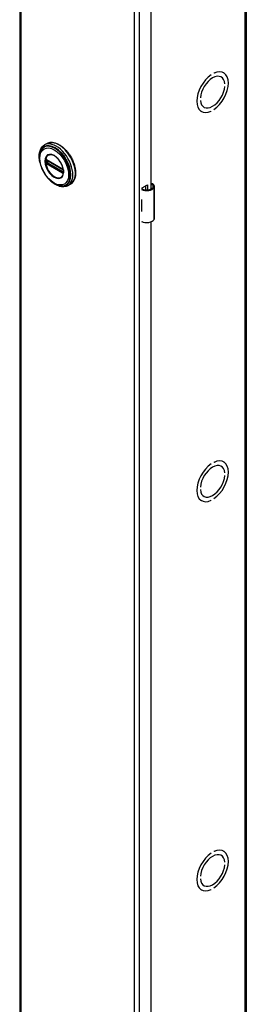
# Model space of a CAD drawing. Header units: inches. Extents: x 0 to 464, y -11 to 301.
# Tile 10 of 13: x 399.93 to 405.63, y 173.44 to 198.26. Entities that reach past the tile are written whole.
import ezdxf

# ---------------------------------------------------------------- set-up
doc = ezdxf.new("R2010")
doc.units = ezdxf.units.IN
doc.header["$LTSCALE"] = 27.808625
doc.header["$MEASUREMENT"] = 0
doc.layers.add('Visible Edges(ANSI)', color=7, linetype='Continuous', lineweight=25)
doc.layers.add('Visible Tangent Edges(ANSI)', color=7, linetype='Continuous', lineweight=25)

msp = doc.modelspace()

# ---------------------------------------------------------------- linework, layer by layer
at = {"layer": 'Visible Edges(ANSI)'}
for p, q in [((399.932, 221.488), (399.932, 123.382)), ((405.634, 221.466), (405.634, 123.36)), ((403.234, 215.949), (403.234, 193.985)), ((404.751, 196.868), (404.751, 196.868)), ((404.751, 196.868), (404.751, 196.868)), ((404.821, 196.909), (404.821, 196.909)), ((405, 196.812), (405.004, 196.809)), ((405.061, 196.921), (405.067, 196.918)), ((405.094, 196.64), (405.094, 196.64)), ((405.094, 196.64), (405.094, 196.64)), ((405.094, 196.575), (405.094, 196.575)), ((404.478, 196.286), (404.478, 196.286)), ((404.478, 196.286), (404.478, 196.286)), ((404.478, 196.22), (404.478, 196.22)), ((404.5, 195.946), (404.505, 195.943)), ((404.563, 196.054), (404.568, 196.051)), ((404.75, 195.952), (404.751, 195.952)), ((404.751, 195.952), (404.751, 195.952)), ((404.821, 195.993), (404.821, 195.993)), ((400.62, 195.134), (400.556, 195.097)), ((400.606, 194.72), (400.601, 194.722)), ((400.606, 194.72), (401.014, 194.485)), ((401.021, 194.477), (400.613, 194.712)), ((401.019, 194.482), (401.014, 194.485)), ((401.029, 194.469), (401.031, 194.466)), ((401.03, 194.424), (401.03, 194.461)), ((401.031, 194.466), (401.031, 194.465)), ((401.033, 194.451), (401.033, 194.414)), ((401.033, 194.414), (401.033, 194.408)), ((401.209, 194.11), (401.145, 194.073)), ((403.015, 194.018), (403.149, 194.095)), ((403.149, 194.095), (403.149, 193.965)), ((403.015, 193.986), (403.015, 194.018)), ((403.11, 193.965), (403.11, 194.072)), ((403.323, 193.249), (403.323, 194.053)), ((402.999, 193.725), (402.999, 193.694)), ((402.999, 193.451), (402.999, 193.42)), ((403.015, 193.149), (403.015, 193.163)), ((403.029, 193.158), (403.015, 193.149)), ((403.234, 193.16), (403.234, 171.196)), ((404.751, 187.057), (404.751, 187.057)), ((404.751, 187.057), (404.751, 187.057)), ((404.821, 187.098), (404.821, 187.098)), ((405, 187.001), (405.004, 186.999)), ((405.061, 187.11), (405.067, 187.107)), ((405.094, 186.83), (405.094, 186.83)), ((405.094, 186.83), (405.094, 186.83)), ((405.094, 186.764), (405.094, 186.764)), ((404.478, 186.475), (404.478, 186.475)), ((404.478, 186.475), (404.478, 186.475)), ((404.478, 186.41), (404.478, 186.41)), ((404.563, 186.243), (404.568, 186.241)), ((404.75, 186.141), (404.751, 186.141)), ((404.751, 186.141), (404.751, 186.141)), ((404.821, 186.182), (404.821, 186.182)), ((404.5, 186.135), (404.505, 186.132)), ((404.751, 177.247), (404.751, 177.247)), ((404.751, 177.247), (404.751, 177.247)), ((404.821, 177.287), (404.821, 177.288)), ((405.061, 177.3), (405.067, 177.297)), ((405, 177.191), (405.004, 177.188)), ((405.094, 177.019), (405.094, 177.019)), ((405.094, 177.019), (405.094, 177.019)), ((405.094, 176.954), (405.094, 176.954)), ((404.478, 176.665), (404.478, 176.664)), ((404.478, 176.664), (404.478, 176.664)), ((404.478, 176.599), (404.478, 176.599)), ((404.5, 176.325), (404.505, 176.322)), ((404.563, 176.433), (404.568, 176.43)), ((404.75, 176.331), (404.751, 176.331)), ((404.751, 176.331), (404.751, 176.331)), ((404.821, 176.371), (404.821, 176.372))]:
    msp.add_line(p, q, dxfattribs=at)
at = {"layer": 'Visible Edges(ANSI)', "flags": 128}
for points in [[(400.438, 194.666), (400.431, 194.701), (400.426, 194.735), (400.423, 194.769), (400.422, 194.802), (400.422, 194.834), (400.425, 194.865), (400.429, 194.896), (400.435, 194.925), (400.443, 194.952), (400.454, 194.979), (400.466, 195.003), (400.48, 195.026), (400.496, 195.047), (400.514, 195.066), (400.534, 195.083), (400.556, 195.097)], [(400.62, 195.134), (400.636, 195.142), (400.652, 195.149), (400.67, 195.154), (400.687, 195.158), (400.706, 195.161), (400.724, 195.163), (400.743, 195.163), (400.763, 195.162), (400.783, 195.159), (400.803, 195.155), (400.823, 195.15), (400.843, 195.143), (400.864, 195.136), (400.884, 195.127), (400.905, 195.116), (400.925, 195.105), (400.946, 195.093), (400.966, 195.079), (400.987, 195.065), (401.007, 195.049), (401.026, 195.032), (401.046, 195.015), (401.065, 194.996), (401.084, 194.977), (401.103, 194.957), (401.121, 194.936), (401.138, 194.914), (401.155, 194.892), (401.172, 194.869), (401.188, 194.845), (401.203, 194.821), (401.218, 194.796), (401.232, 194.771), (401.245, 194.746), (401.257, 194.721), (401.269, 194.695), (401.28, 194.669), (401.29, 194.643), (401.299, 194.616), (401.307, 194.59), (401.314, 194.564), (401.32, 194.538), (401.326, 194.512), (401.33, 194.487), (401.334, 194.462), (401.336, 194.437), (401.338, 194.412), (401.338, 194.388), (401.338, 194.365), (401.336, 194.342), (401.333, 194.32), (401.33, 194.298), (401.325, 194.277), (401.32, 194.257), (401.313, 194.238), (401.305, 194.22), (401.297, 194.202), (401.287, 194.186), (401.276, 194.17), (401.265, 194.156), (401.252, 194.143), (401.239, 194.131), (401.225, 194.12), (401.209, 194.11)], [(400.465, 194.957), (400.459, 194.944), (400.453, 194.93), (400.448, 194.916), (400.443, 194.901), (400.435, 194.871), (400.43, 194.839), (400.427, 194.806), (400.427, 194.772), (400.428, 194.736), (400.432, 194.7), (400.439, 194.663), (400.447, 194.626), (400.457, 194.589), (400.47, 194.551), (400.484, 194.514), (400.5, 194.477), (400.518, 194.44), (400.538, 194.405), (400.559, 194.37), (400.581, 194.336), (400.605, 194.303), (400.63, 194.272), (400.657, 194.243), (400.684, 194.215), (400.712, 194.189), (400.74, 194.165), (400.77, 194.144), (400.799, 194.125), (400.829, 194.108), (400.859, 194.094), (400.89, 194.082), (400.92, 194.073), (400.935, 194.07), (400.95, 194.068), (400.964, 194.066), (400.979, 194.065)], [(401.003, 194.31), (401.011, 194.324), (401.019, 194.339), (401.025, 194.356), (401.029, 194.374), (401.032, 194.393), (401.034, 194.414), (401.034, 194.436), (401.032, 194.459), (401.029, 194.482), (401.024, 194.506), (401.018, 194.53), (401.01, 194.555), (401.001, 194.579), (400.991, 194.604), (400.979, 194.628), (400.966, 194.652), (400.952, 194.675), (400.937, 194.697), (400.921, 194.718), (400.905, 194.738), (400.887, 194.757), (400.869, 194.775), (400.851, 194.791), (400.832, 194.805), (400.814, 194.818), (400.795, 194.829), (400.776, 194.838), (400.758, 194.845), (400.74, 194.851), (400.722, 194.854), (400.705, 194.855), (400.689, 194.855)], [(400.601, 194.722), (400.599, 194.723), (400.597, 194.724)], [(400.613, 194.712), (400.612, 194.712), (400.611, 194.712)], [(401.019, 194.482), (401.022, 194.479), (401.025, 194.476)], [(401.03, 194.461), (401.029, 194.465), (401.027, 194.47), (401.024, 194.474), (401.021, 194.477)], [(401.025, 194.476), (401.028, 194.473), (401.029, 194.469)], [(401.029, 194.423), (401.029, 194.423), (401.03, 194.424)], [(401.033, 194.408), (401.032, 194.406), (401.032, 194.405)], [(401.145, 194.073), (401.122, 194.062), (401.098, 194.053), (401.072, 194.047), (401.046, 194.043), (401.019, 194.042), (400.992, 194.044), (400.964, 194.048), (400.936, 194.055), (400.908, 194.064), (400.879, 194.076), (400.851, 194.089), (400.823, 194.105), (400.795, 194.123), (400.768, 194.142), (400.741, 194.164), (400.714, 194.187)], [(403.281, 194.115), (403.279, 194.116), (403.278, 194.117), (403.276, 194.118), (403.274, 194.119), (403.272, 194.12), (403.27, 194.12), (403.268, 194.121), (403.265, 194.121), (403.263, 194.122), (403.261, 194.122), (403.259, 194.122), (403.257, 194.122), (403.255, 194.122), (403.253, 194.122), (403.251, 194.122), (403.249, 194.122), (403.247, 194.121), (403.245, 194.121), (403.243, 194.12), (403.241, 194.119), (403.239, 194.118), (403.237, 194.118), (403.236, 194.117), (403.234, 194.116)], [(403.234, 194.104), (403.235, 194.105), (403.237, 194.105), (403.238, 194.105), (403.24, 194.105), (403.242, 194.106), (403.243, 194.106), (403.245, 194.106), (403.246, 194.106), (403.248, 194.106), (403.249, 194.105), (403.251, 194.105), (403.252, 194.105), (403.254, 194.104), (403.255, 194.104), (403.257, 194.104), (403.258, 194.103), (403.26, 194.102), (403.261, 194.102), (403.263, 194.101), (403.264, 194.1), (403.265, 194.099), (403.267, 194.098), (403.268, 194.097), (403.269, 194.096)]]:
    msp.add_lwpolyline(points, dxfattribs=at)
at = {"layer": 'Visible Edges(ANSI)'}
for centre, major_axis, ratio, start_param, end_param in [((404.786, 196.43), (-0.281, -0.487), 0.578093, 4.014063, 6.977643), ((404.786, 196.43), (-0.281, -0.487), 0.578093, 4.014079, 6.977628), ((404.786, 196.43), (0.218, 0.379), 0.578093, 5.587431, 8.545869), ((404.786, 196.43), (0.218, 0.379), 0.578093, 5.58741, 8.54589), ((404.786, 196.43), (0.281, 0.487), 0.578093, 4.014079, 6.977628), ((404.786, 196.43), (0.281, 0.487), 0.578093, 4.014063, 6.977643), ((404.786, 196.43), (-0.218, -0.379), 0.578093, 5.58741, 8.54589), ((404.786, 196.43), (-0.218, -0.379), 0.578093, 5.587431, 8.545869), ((403.166, 194.053), (0.128, 0), 0.575862, 5.96475, 6.909947), ((403.166, 194.053), (0.157, 0), 0.575862, 5.96475, 7.032103), ((403.128, 194.06), (0.197, 0), 0.575862, 3.983372, 5.96475), ((403.128, 194.06), (0.167, 0), 0.575862, 3.964134, 5.96475), ((403.128, 193.811), (0.197, 0), 0.575862, 3.983372, 3.995195), ((403.059, 193.734), (-0.0917, 0), 0.575862, 0.828235, 0.853602), ((403.059, 193.491), (0.0917, 0), 0.575862, 3.969828, 3.995195), ((403.128, 193.505), (-0.197, 0), 0.575862, 0.841779, 0.853602), ((403.128, 193.256), (0.197, 0), 0.575862, 3.983372, 5.96475), ((403.166, 193.249), (0.157, 0), 0.575862, 5.96475, 6.283185), ((404.786, 186.62), (0.281, 0.487), 0.578093, 4.014079, 6.977628), ((404.786, 186.62), (0.281, 0.487), 0.578093, 4.014063, 6.977643), ((404.786, 186.62), (-0.281, -0.487), 0.578093, 4.014063, 6.977643), ((404.786, 186.62), (-0.281, -0.487), 0.578093, 4.014079, 6.977628), ((404.786, 186.62), (0.218, 0.379), 0.578093, 5.587431, 8.545869), ((404.786, 186.62), (0.218, 0.379), 0.578093, 5.58741, 8.54589), ((404.786, 186.62), (-0.218, -0.379), 0.578093, 5.58741, 8.54589), ((404.786, 186.62), (-0.218, -0.379), 0.578093, 5.587431, 8.545869), ((404.786, 176.809), (-0.281, -0.487), 0.578093, 4.014063, 6.977643), ((404.786, 176.809), (-0.281, -0.487), 0.578093, 4.014079, 6.977628), ((404.786, 176.809), (0.218, 0.379), 0.578093, 5.587431, 8.545869), ((404.786, 176.809), (0.218, 0.379), 0.578093, 5.58741, 8.54589), ((404.786, 176.809), (0.281, 0.487), 0.578093, 4.014063, 6.977643), ((404.786, 176.809), (0.281, 0.487), 0.578093, 4.014079, 6.977628), ((404.786, 176.809), (-0.218, -0.379), 0.578093, 5.58741, 8.54589), ((404.786, 176.809), (-0.218, -0.379), 0.578093, 5.587431, 8.545869)]:
    msp.add_ellipse(centre, major_axis=major_axis, ratio=ratio, start_param=start_param, end_param=end_param, dxfattribs=at)
at = {"layer": 'Visible Tangent Edges(ANSI)'}
for p, q in [((399.957, 221.453), (399.957, 123.347)), ((405.609, 123.325), (405.609, 221.431)), ((402.819, 121.699), (402.819, 219.805)), ((402.941, 219.805), (402.941, 121.699)), ((400.581, 194.715), (400.581, 194.709)), ((400.581, 194.672), (400.581, 194.666)), ((400.583, 194.654), (400.584, 194.651)), ((400.589, 194.709), (400.589, 194.714)), ((400.589, 194.665), (400.589, 194.671)), ((400.598, 194.67), (400.598, 194.708)), ((400.598, 194.634), (400.604, 194.631)), ((400.607, 194.64), (400.602, 194.643)), ((401.012, 194.489), (400.604, 194.724)), ((400.604, 194.631), (401.012, 194.396)), ((401.015, 194.405), (400.607, 194.64)), ((400.61, 194.708), (400.615, 194.71)), ((400.61, 194.671), (400.61, 194.708)), ((400.647, 194.692), (400.61, 194.671)), ((400.611, 194.715), (401.019, 194.48)), ((401.019, 194.413), (400.611, 194.648)), ((400.617, 194.659), (400.661, 194.684)), ((401.025, 194.424), (400.617, 194.659)), ((401.02, 194.402), (401.015, 194.405)), ((401.03, 194.427), (401.025, 194.424)), ((401.032, 194.458), (401.032, 194.421)), ((401.032, 194.395), (401.032, 194.397)), ((403.269, 194.096), (403.281, 194.115)), ((403.315, 193.22), (403.315, 194.025)), ((402.999, 193.694), (402.999, 193.451))]:
    msp.add_line(p, q, dxfattribs=at)
at = {"layer": 'Visible Tangent Edges(ANSI)', "flags": 128}
for points in [[(400.565, 194.692), (400.573, 194.617), (400.596, 194.537), (400.634, 194.459), (400.683, 194.388), (400.74, 194.328), (400.801, 194.284), (400.862, 194.258), (400.919, 194.252), (400.967, 194.267), (401.005, 194.302), (401.029, 194.354), (401.037, 194.421), (401.028, 194.496), (401.005, 194.575), (400.967, 194.653), (400.918, 194.725), (400.861, 194.785), (400.8, 194.829), (400.739, 194.855), (400.682, 194.86), (400.633, 194.845), (400.596, 194.81), (400.573, 194.758), (400.565, 194.692)], [(400.576, 194.691), (400.576, 194.702), (400.577, 194.713), (400.578, 194.724), (400.579, 194.735), (400.581, 194.745), (400.583, 194.755), (400.586, 194.764), (400.589, 194.773), (400.593, 194.782), (400.597, 194.79), (400.601, 194.798), (400.606, 194.805), (400.611, 194.812), (400.617, 194.819), (400.623, 194.825), (400.629, 194.83), (400.635, 194.835), (400.642, 194.839), (400.649, 194.843), (400.657, 194.847), (400.664, 194.849), (400.672, 194.852), (400.681, 194.853), (400.689, 194.854)], [(401.003, 194.31), (400.989, 194.294), (400.973, 194.281), (400.955, 194.272), (400.935, 194.265), (400.914, 194.263), (400.891, 194.263), (400.868, 194.268), (400.843, 194.276), (400.819, 194.287), (400.794, 194.301), (400.769, 194.318), (400.745, 194.338), (400.721, 194.361), (400.698, 194.386), (400.677, 194.413), (400.657, 194.442), (400.639, 194.472), (400.623, 194.503), (400.609, 194.535), (400.597, 194.567), (400.588, 194.599), (400.581, 194.631), (400.577, 194.661), (400.576, 194.691)], [(400.583, 194.725), (400.583, 194.724), (400.583, 194.724), (400.583, 194.724), (400.582, 194.723), (400.582, 194.723), (400.582, 194.723), (400.582, 194.722), (400.582, 194.722), (400.582, 194.721), (400.582, 194.721), (400.582, 194.72), (400.582, 194.72), (400.582, 194.72), (400.582, 194.719), (400.582, 194.719), (400.581, 194.718), (400.581, 194.718), (400.581, 194.717), (400.581, 194.717), (400.581, 194.717), (400.581, 194.716), (400.581, 194.716), (400.581, 194.715), (400.581, 194.715)], [(400.581, 194.709), (400.581, 194.708), (400.581, 194.706), (400.581, 194.705), (400.581, 194.703), (400.581, 194.701), (400.581, 194.7), (400.581, 194.698), (400.581, 194.697), (400.581, 194.695), (400.581, 194.694), (400.581, 194.692), (400.581, 194.691), (400.581, 194.689), (400.581, 194.688), (400.581, 194.686), (400.581, 194.685), (400.581, 194.683), (400.581, 194.681), (400.581, 194.68), (400.581, 194.678), (400.581, 194.677), (400.581, 194.675), (400.581, 194.674), (400.581, 194.672)], [(400.581, 194.666), (400.581, 194.665), (400.581, 194.665), (400.581, 194.664), (400.581, 194.664), (400.581, 194.663), (400.581, 194.663), (400.581, 194.662), (400.581, 194.662), (400.582, 194.661), (400.582, 194.661), (400.582, 194.661), (400.582, 194.66), (400.582, 194.66), (400.582, 194.659), (400.582, 194.659), (400.582, 194.658), (400.582, 194.658), (400.582, 194.657), (400.582, 194.657), (400.582, 194.656), (400.583, 194.656), (400.583, 194.655), (400.583, 194.655), (400.583, 194.654)], [(400.584, 194.727), (400.584, 194.727), (400.584, 194.727), (400.584, 194.727), (400.584, 194.727), (400.584, 194.727), (400.584, 194.727), (400.584, 194.727), (400.584, 194.727), (400.583, 194.726), (400.583, 194.726), (400.583, 194.726), (400.583, 194.726), (400.583, 194.726), (400.583, 194.726), (400.583, 194.726), (400.583, 194.726), (400.583, 194.726), (400.583, 194.725), (400.583, 194.725), (400.583, 194.725), (400.583, 194.725), (400.583, 194.725), (400.583, 194.725), (400.583, 194.725)], [(400.589, 194.729), (400.589, 194.729), (400.589, 194.729), (400.588, 194.729), (400.588, 194.729), (400.588, 194.729), (400.588, 194.729), (400.587, 194.729), (400.587, 194.729), (400.587, 194.729), (400.587, 194.729), (400.586, 194.729), (400.586, 194.729), (400.586, 194.729), (400.586, 194.729), (400.586, 194.728), (400.585, 194.728), (400.585, 194.728), (400.585, 194.728), (400.585, 194.728), (400.585, 194.728), (400.584, 194.728), (400.584, 194.728), (400.584, 194.727), (400.584, 194.727)], [(400.584, 194.651), (400.584, 194.65), (400.584, 194.65), (400.584, 194.65), (400.585, 194.649), (400.585, 194.649), (400.585, 194.649), (400.585, 194.648), (400.585, 194.648), (400.586, 194.647), (400.586, 194.647), (400.586, 194.647), (400.586, 194.646), (400.586, 194.646), (400.587, 194.646), (400.587, 194.645), (400.587, 194.645), (400.587, 194.645), (400.588, 194.644), (400.588, 194.644), (400.588, 194.644), (400.588, 194.644), (400.589, 194.643), (400.589, 194.643), (400.589, 194.643)], [(400.598, 194.727), (400.598, 194.727), (400.598, 194.727), (400.597, 194.728), (400.597, 194.728), (400.596, 194.728), (400.596, 194.728), (400.595, 194.728), (400.595, 194.729), (400.595, 194.729), (400.594, 194.729), (400.594, 194.729), (400.594, 194.729), (400.593, 194.729), (400.593, 194.729), (400.592, 194.729), (400.592, 194.729), (400.592, 194.729), (400.591, 194.729), (400.591, 194.729), (400.59, 194.729), (400.59, 194.729), (400.59, 194.729), (400.589, 194.729), (400.589, 194.729)], [(400.589, 194.714), (400.589, 194.715), (400.589, 194.715), (400.589, 194.715), (400.589, 194.716), (400.589, 194.716), (400.589, 194.716), (400.589, 194.717), (400.589, 194.717), (400.589, 194.717), (400.589, 194.718), (400.589, 194.718), (400.589, 194.718), (400.589, 194.718), (400.589, 194.719), (400.589, 194.719), (400.59, 194.719), (400.59, 194.719), (400.59, 194.72), (400.59, 194.72), (400.59, 194.72), (400.59, 194.72), (400.59, 194.721), (400.591, 194.721), (400.591, 194.721)], [(400.589, 194.671), (400.589, 194.673), (400.589, 194.674), (400.589, 194.676), (400.589, 194.678), (400.589, 194.679), (400.589, 194.681), (400.589, 194.682), (400.589, 194.684), (400.589, 194.685), (400.589, 194.687), (400.589, 194.688), (400.589, 194.69), (400.589, 194.692), (400.589, 194.693), (400.589, 194.695), (400.589, 194.696), (400.589, 194.698), (400.589, 194.699), (400.589, 194.701), (400.589, 194.702), (400.589, 194.704), (400.589, 194.706), (400.589, 194.707), (400.589, 194.709)], [(400.591, 194.657), (400.591, 194.657), (400.59, 194.658), (400.59, 194.658), (400.59, 194.658), (400.59, 194.659), (400.59, 194.659), (400.59, 194.66), (400.59, 194.66), (400.589, 194.66), (400.589, 194.661), (400.589, 194.661), (400.589, 194.661), (400.589, 194.662), (400.589, 194.662), (400.589, 194.662), (400.589, 194.663), (400.589, 194.663), (400.589, 194.663), (400.589, 194.664), (400.589, 194.664), (400.589, 194.664), (400.589, 194.665), (400.589, 194.665), (400.589, 194.665)], [(400.589, 194.643), (400.589, 194.642), (400.59, 194.642), (400.59, 194.641), (400.59, 194.641), (400.591, 194.64), (400.591, 194.64), (400.592, 194.64), (400.592, 194.639), (400.592, 194.639), (400.593, 194.639), (400.593, 194.638), (400.594, 194.638), (400.594, 194.637), (400.594, 194.637), (400.595, 194.637), (400.595, 194.636), (400.596, 194.636), (400.596, 194.636), (400.596, 194.636), (400.597, 194.635), (400.597, 194.635), (400.598, 194.635), (400.598, 194.634), (400.598, 194.634)], [(400.591, 194.721), (400.591, 194.721), (400.591, 194.721), (400.591, 194.721), (400.591, 194.721), (400.591, 194.721), (400.591, 194.721), (400.591, 194.721), (400.591, 194.721), (400.591, 194.721), (400.591, 194.722), (400.591, 194.722), (400.591, 194.722), (400.591, 194.722), (400.591, 194.722), (400.591, 194.722), (400.592, 194.722), (400.592, 194.722), (400.592, 194.722), (400.592, 194.722), (400.592, 194.722), (400.592, 194.722), (400.592, 194.722), (400.592, 194.722), (400.592, 194.722)], [(400.592, 194.654), (400.592, 194.654), (400.592, 194.655), (400.592, 194.655), (400.592, 194.655), (400.592, 194.655), (400.592, 194.655), (400.592, 194.655), (400.592, 194.655), (400.591, 194.655), (400.591, 194.655), (400.591, 194.656), (400.591, 194.656), (400.591, 194.656), (400.591, 194.656), (400.591, 194.656), (400.591, 194.656), (400.591, 194.656), (400.591, 194.656), (400.591, 194.656), (400.591, 194.657), (400.591, 194.657), (400.591, 194.657), (400.591, 194.657), (400.591, 194.657)], [(400.592, 194.722), (400.592, 194.722), (400.592, 194.722), (400.592, 194.723), (400.592, 194.723), (400.593, 194.723), (400.593, 194.723), (400.593, 194.723), (400.593, 194.723), (400.593, 194.723), (400.593, 194.723), (400.593, 194.723), (400.594, 194.723), (400.594, 194.723), (400.594, 194.723), (400.594, 194.723), (400.594, 194.723), (400.594, 194.723), (400.595, 194.724), (400.595, 194.724), (400.595, 194.724), (400.595, 194.724), (400.595, 194.724), (400.595, 194.724), (400.595, 194.724)], [(400.595, 194.649), (400.595, 194.649), (400.595, 194.649), (400.595, 194.649), (400.595, 194.65), (400.595, 194.65), (400.595, 194.65), (400.594, 194.65), (400.594, 194.651), (400.594, 194.651), (400.594, 194.651), (400.594, 194.651), (400.594, 194.652), (400.593, 194.652), (400.593, 194.652), (400.593, 194.652), (400.593, 194.652), (400.593, 194.653), (400.593, 194.653), (400.593, 194.653), (400.592, 194.653), (400.592, 194.654), (400.592, 194.654), (400.592, 194.654), (400.592, 194.654)], [(400.595, 194.724), (400.596, 194.724), (400.596, 194.724), (400.596, 194.724), (400.596, 194.724), (400.596, 194.724), (400.596, 194.724), (400.596, 194.724), (400.596, 194.724), (400.596, 194.724), (400.596, 194.724), (400.596, 194.724), (400.596, 194.724), (400.597, 194.724), (400.597, 194.724), (400.597, 194.724), (400.597, 194.724), (400.597, 194.724), (400.597, 194.724), (400.597, 194.724), (400.597, 194.724), (400.597, 194.724), (400.597, 194.724), (400.597, 194.724), (400.597, 194.724)], [(400.602, 194.643), (400.602, 194.643), (400.601, 194.643), (400.601, 194.644), (400.601, 194.644), (400.601, 194.644), (400.6, 194.644), (400.6, 194.644), (400.6, 194.645), (400.599, 194.645), (400.599, 194.645), (400.599, 194.645), (400.599, 194.646), (400.598, 194.646), (400.598, 194.646), (400.598, 194.646), (400.598, 194.647), (400.597, 194.647), (400.597, 194.647), (400.597, 194.647), (400.596, 194.648), (400.596, 194.648), (400.596, 194.648), (400.596, 194.649), (400.595, 194.649)], [(400.604, 194.724), (400.603, 194.724), (400.603, 194.724), (400.603, 194.724), (400.603, 194.725), (400.602, 194.725), (400.602, 194.725), (400.602, 194.725), (400.602, 194.725), (400.602, 194.725), (400.601, 194.725), (400.601, 194.725), (400.601, 194.726), (400.601, 194.726), (400.601, 194.726), (400.6, 194.726), (400.6, 194.726), (400.6, 194.726), (400.6, 194.726), (400.599, 194.726), (400.599, 194.727), (400.599, 194.727), (400.599, 194.727), (400.599, 194.727), (400.598, 194.727)], [(400.598, 194.713), (400.598, 194.714), (400.598, 194.714), (400.598, 194.714), (400.598, 194.714), (400.598, 194.714), (400.598, 194.714), (400.598, 194.714), (400.598, 194.715), (400.598, 194.715), (400.599, 194.715), (400.599, 194.715), (400.599, 194.715), (400.599, 194.715), (400.599, 194.715), (400.599, 194.715), (400.599, 194.716), (400.599, 194.716), (400.599, 194.716), (400.599, 194.716), (400.599, 194.716), (400.599, 194.716), (400.599, 194.716), (400.599, 194.716), (400.599, 194.716)], [(400.598, 194.708), (400.598, 194.708), (400.598, 194.708), (400.598, 194.709), (400.598, 194.709), (400.598, 194.709), (400.598, 194.709), (400.598, 194.71), (400.598, 194.71), (400.598, 194.71), (400.598, 194.71), (400.598, 194.711), (400.598, 194.711), (400.598, 194.711), (400.598, 194.711), (400.598, 194.711), (400.598, 194.712), (400.598, 194.712), (400.598, 194.712), (400.598, 194.712), (400.598, 194.713), (400.598, 194.713), (400.598, 194.713), (400.598, 194.713), (400.598, 194.713)], [(400.598, 194.664), (400.598, 194.664), (400.598, 194.665), (400.598, 194.665), (400.598, 194.665), (400.598, 194.665), (400.598, 194.666), (400.598, 194.666), (400.598, 194.666), (400.598, 194.667), (400.598, 194.667), (400.598, 194.667), (400.598, 194.667), (400.598, 194.668), (400.598, 194.668), (400.598, 194.668), (400.598, 194.668), (400.598, 194.669), (400.598, 194.669), (400.598, 194.669), (400.598, 194.669), (400.598, 194.67), (400.598, 194.67), (400.598, 194.67), (400.598, 194.67)], [(400.599, 194.66), (400.599, 194.66), (400.599, 194.66), (400.599, 194.66), (400.599, 194.66), (400.599, 194.661), (400.599, 194.661), (400.599, 194.661), (400.599, 194.661), (400.599, 194.661), (400.599, 194.661), (400.599, 194.662), (400.599, 194.662), (400.599, 194.662), (400.599, 194.662), (400.598, 194.662), (400.598, 194.663), (400.598, 194.663), (400.598, 194.663), (400.598, 194.663), (400.598, 194.663), (400.598, 194.664), (400.598, 194.664), (400.598, 194.664), (400.598, 194.664)], [(400.602, 194.718), (400.602, 194.718), (400.602, 194.718), (400.602, 194.718), (400.603, 194.718), (400.603, 194.718), (400.603, 194.718), (400.603, 194.718), (400.603, 194.718), (400.603, 194.718), (400.603, 194.718), (400.603, 194.718), (400.604, 194.718), (400.604, 194.718), (400.604, 194.718), (400.604, 194.718), (400.604, 194.718), (400.604, 194.718), (400.604, 194.718), (400.605, 194.718), (400.605, 194.718), (400.605, 194.718), (400.605, 194.718), (400.605, 194.718), (400.605, 194.718)], [(400.605, 194.652), (400.605, 194.652), (400.605, 194.652), (400.605, 194.652), (400.605, 194.652), (400.605, 194.652), (400.604, 194.652), (400.604, 194.653), (400.604, 194.653), (400.604, 194.653), (400.604, 194.653), (400.604, 194.653), (400.604, 194.653), (400.603, 194.653), (400.603, 194.654), (400.603, 194.654), (400.603, 194.654), (400.603, 194.654), (400.603, 194.654), (400.603, 194.654), (400.603, 194.654), (400.602, 194.655), (400.602, 194.655), (400.602, 194.655), (400.602, 194.655)], [(400.605, 194.718), (400.606, 194.718), (400.606, 194.717), (400.606, 194.717), (400.606, 194.717), (400.606, 194.717), (400.607, 194.717), (400.607, 194.717), (400.607, 194.717), (400.607, 194.717), (400.607, 194.717), (400.608, 194.717), (400.608, 194.717), (400.608, 194.717), (400.608, 194.716), (400.609, 194.716), (400.609, 194.716), (400.609, 194.716), (400.609, 194.716), (400.609, 194.716), (400.61, 194.716), (400.61, 194.716), (400.61, 194.716), (400.61, 194.715), (400.611, 194.715)], [(400.611, 194.648), (400.61, 194.648), (400.61, 194.648), (400.61, 194.648), (400.61, 194.649), (400.609, 194.649), (400.609, 194.649), (400.609, 194.649), (400.609, 194.649), (400.609, 194.649), (400.608, 194.649), (400.608, 194.65), (400.608, 194.65), (400.608, 194.65), (400.607, 194.65), (400.607, 194.65), (400.607, 194.65), (400.607, 194.651), (400.607, 194.651), (400.606, 194.651), (400.606, 194.651), (400.606, 194.651), (400.606, 194.651), (400.606, 194.652), (400.605, 194.652)], [(401.017, 194.486), (401.017, 194.486), (401.016, 194.486), (401.016, 194.486), (401.016, 194.487), (401.016, 194.487), (401.015, 194.487), (401.015, 194.487), (401.015, 194.487), (401.015, 194.487), (401.015, 194.487), (401.014, 194.487), (401.014, 194.488), (401.014, 194.488), (401.014, 194.488), (401.014, 194.488), (401.013, 194.488), (401.013, 194.488), (401.013, 194.488), (401.013, 194.489), (401.012, 194.489), (401.012, 194.489), (401.012, 194.489), (401.012, 194.489), (401.012, 194.489)], [(401.012, 194.396), (401.012, 194.396), (401.012, 194.396), (401.012, 194.396), (401.012, 194.396), (401.013, 194.396), (401.013, 194.395), (401.013, 194.395), (401.013, 194.395), (401.014, 194.395), (401.014, 194.395), (401.014, 194.395), (401.014, 194.395), (401.014, 194.395), (401.015, 194.394), (401.015, 194.394), (401.015, 194.394), (401.015, 194.394), (401.015, 194.394), (401.016, 194.394), (401.016, 194.394), (401.016, 194.394), (401.016, 194.393), (401.017, 194.393), (401.017, 194.393)], [(401.026, 194.478), (401.026, 194.478), (401.025, 194.479), (401.025, 194.479), (401.025, 194.479), (401.024, 194.48), (401.024, 194.48), (401.024, 194.481), (401.023, 194.481), (401.023, 194.481), (401.022, 194.482), (401.022, 194.482), (401.022, 194.482), (401.021, 194.483), (401.021, 194.483), (401.02, 194.484), (401.02, 194.484), (401.02, 194.484), (401.019, 194.484), (401.019, 194.485), (401.018, 194.485), (401.018, 194.485), (401.018, 194.486), (401.017, 194.486), (401.017, 194.486)], [(401.017, 194.393), (401.017, 194.393), (401.018, 194.393), (401.018, 194.393), (401.018, 194.392), (401.019, 194.392), (401.019, 194.392), (401.02, 194.392), (401.02, 194.392), (401.02, 194.392), (401.021, 194.391), (401.021, 194.391), (401.022, 194.391), (401.022, 194.391), (401.022, 194.391), (401.023, 194.391), (401.023, 194.391), (401.024, 194.391), (401.024, 194.391), (401.024, 194.391), (401.025, 194.391), (401.025, 194.391), (401.025, 194.391), (401.026, 194.391), (401.026, 194.391)], [(401.019, 194.48), (401.019, 194.48), (401.019, 194.48), (401.019, 194.48), (401.02, 194.48), (401.02, 194.48), (401.02, 194.479), (401.02, 194.479), (401.02, 194.479), (401.021, 194.479), (401.021, 194.479), (401.021, 194.479), (401.021, 194.479), (401.021, 194.478), (401.022, 194.478), (401.022, 194.478), (401.022, 194.478), (401.022, 194.478), (401.023, 194.478), (401.023, 194.477), (401.023, 194.477), (401.023, 194.477), (401.023, 194.477), (401.024, 194.477), (401.024, 194.477)], [(401.024, 194.411), (401.024, 194.411), (401.023, 194.411), (401.023, 194.411), (401.023, 194.411), (401.023, 194.411), (401.023, 194.411), (401.022, 194.411), (401.022, 194.411), (401.022, 194.411), (401.022, 194.412), (401.021, 194.412), (401.021, 194.412), (401.021, 194.412), (401.021, 194.412), (401.021, 194.412), (401.02, 194.412), (401.02, 194.412), (401.02, 194.412), (401.02, 194.412), (401.02, 194.413), (401.019, 194.413), (401.019, 194.413), (401.019, 194.413), (401.019, 194.413)], [(401.027, 194.401), (401.026, 194.401), (401.026, 194.401), (401.026, 194.401), (401.026, 194.401), (401.025, 194.401), (401.025, 194.401), (401.025, 194.401), (401.025, 194.401), (401.024, 194.401), (401.024, 194.401), (401.024, 194.401), (401.024, 194.401), (401.023, 194.401), (401.023, 194.401), (401.023, 194.401), (401.022, 194.401), (401.022, 194.401), (401.022, 194.401), (401.022, 194.402), (401.021, 194.402), (401.021, 194.402), (401.021, 194.402), (401.02, 194.402), (401.02, 194.402)], [(401.024, 194.477), (401.024, 194.477), (401.024, 194.476), (401.024, 194.476), (401.024, 194.476), (401.024, 194.476), (401.025, 194.476), (401.025, 194.476), (401.025, 194.476), (401.025, 194.475), (401.025, 194.475), (401.025, 194.475), (401.025, 194.475), (401.026, 194.475), (401.026, 194.475), (401.026, 194.475), (401.026, 194.474), (401.026, 194.474), (401.026, 194.474), (401.026, 194.474), (401.027, 194.474), (401.027, 194.474), (401.027, 194.473), (401.027, 194.473), (401.027, 194.473)], [(401.027, 194.41), (401.027, 194.41), (401.027, 194.41), (401.027, 194.41), (401.027, 194.41), (401.026, 194.41), (401.026, 194.41), (401.026, 194.41), (401.026, 194.41), (401.026, 194.41), (401.026, 194.41), (401.026, 194.41), (401.025, 194.41), (401.025, 194.41), (401.025, 194.41), (401.025, 194.41), (401.025, 194.41), (401.025, 194.41), (401.025, 194.41), (401.024, 194.41), (401.024, 194.411), (401.024, 194.411), (401.024, 194.411), (401.024, 194.411), (401.024, 194.411)], [(401.03, 194.471), (401.03, 194.472), (401.03, 194.472), (401.03, 194.472), (401.03, 194.472), (401.03, 194.473), (401.029, 194.473), (401.029, 194.473), (401.029, 194.474), (401.029, 194.474), (401.029, 194.474), (401.029, 194.474), (401.028, 194.475), (401.028, 194.475), (401.028, 194.475), (401.028, 194.475), (401.028, 194.476), (401.027, 194.476), (401.027, 194.476), (401.027, 194.476), (401.027, 194.477), (401.027, 194.477), (401.027, 194.477), (401.026, 194.477), (401.026, 194.478)], [(401.026, 194.391), (401.026, 194.391), (401.027, 194.391), (401.027, 194.391), (401.027, 194.391), (401.027, 194.391), (401.028, 194.391), (401.028, 194.391), (401.028, 194.391), (401.028, 194.391), (401.028, 194.391), (401.029, 194.391), (401.029, 194.392), (401.029, 194.392), (401.029, 194.392), (401.03, 194.392), (401.03, 194.392), (401.03, 194.392), (401.03, 194.392), (401.03, 194.392), (401.031, 194.392), (401.031, 194.393), (401.031, 194.393), (401.031, 194.393), (401.031, 194.393)], [(401.03, 194.402), (401.03, 194.402), (401.03, 194.402), (401.03, 194.402), (401.03, 194.402), (401.029, 194.402), (401.029, 194.402), (401.029, 194.401), (401.029, 194.401), (401.029, 194.401), (401.029, 194.401), (401.029, 194.401), (401.028, 194.401), (401.028, 194.401), (401.028, 194.401), (401.028, 194.401), (401.028, 194.401), (401.028, 194.401), (401.028, 194.401), (401.027, 194.401), (401.027, 194.401), (401.027, 194.401), (401.027, 194.401), (401.027, 194.401), (401.027, 194.401)], [(401.03, 194.469), (401.03, 194.469), (401.03, 194.468), (401.03, 194.468), (401.03, 194.468), (401.03, 194.468), (401.03, 194.468), (401.03, 194.467), (401.03, 194.467), (401.03, 194.467), (401.03, 194.467), (401.03, 194.467), (401.03, 194.466), (401.03, 194.466), (401.031, 194.466), (401.031, 194.466), (401.031, 194.466), (401.031, 194.465), (401.031, 194.465), (401.031, 194.465), (401.031, 194.465), (401.031, 194.465), (401.031, 194.465), (401.031, 194.464), (401.031, 194.464)], [(401.031, 194.415), (401.031, 194.415), (401.031, 194.415), (401.031, 194.414), (401.031, 194.414), (401.031, 194.414), (401.031, 194.414), (401.031, 194.414), (401.031, 194.414), (401.031, 194.414), (401.031, 194.413), (401.03, 194.413), (401.03, 194.413), (401.03, 194.413), (401.03, 194.413), (401.03, 194.413), (401.03, 194.413), (401.03, 194.413), (401.03, 194.412), (401.03, 194.412), (401.03, 194.412), (401.03, 194.412), (401.03, 194.412), (401.03, 194.412), (401.03, 194.412)], [(401.031, 194.403), (401.031, 194.403), (401.031, 194.403), (401.031, 194.403), (401.031, 194.403), (401.031, 194.403), (401.031, 194.403), (401.031, 194.403), (401.031, 194.403), (401.031, 194.403), (401.031, 194.403), (401.031, 194.403), (401.031, 194.403), (401.031, 194.403), (401.031, 194.403), (401.031, 194.402), (401.031, 194.402), (401.03, 194.402), (401.03, 194.402), (401.03, 194.402), (401.03, 194.402), (401.03, 194.402), (401.03, 194.402), (401.03, 194.402), (401.03, 194.402)], [(401.031, 194.464), (401.031, 194.464), (401.031, 194.464), (401.031, 194.463), (401.031, 194.463), (401.031, 194.463), (401.031, 194.463), (401.031, 194.462), (401.031, 194.462), (401.031, 194.462), (401.031, 194.462), (401.031, 194.461), (401.031, 194.461), (401.031, 194.461), (401.031, 194.461), (401.031, 194.46), (401.031, 194.46), (401.031, 194.46), (401.032, 194.459), (401.032, 194.459), (401.032, 194.459), (401.032, 194.459), (401.032, 194.458), (401.032, 194.458), (401.032, 194.458)], [(401.032, 194.421), (401.032, 194.42), (401.032, 194.42), (401.032, 194.42), (401.032, 194.42), (401.032, 194.419), (401.032, 194.419), (401.031, 194.419), (401.031, 194.419), (401.031, 194.418), (401.031, 194.418), (401.031, 194.418), (401.031, 194.418), (401.031, 194.417), (401.031, 194.417), (401.031, 194.417), (401.031, 194.417), (401.031, 194.416), (401.031, 194.416), (401.031, 194.416), (401.031, 194.416), (401.031, 194.416), (401.031, 194.415), (401.031, 194.415), (401.031, 194.415)], [(401.032, 194.405), (401.032, 194.405), (401.032, 194.404), (401.032, 194.404), (401.032, 194.404), (401.032, 194.404), (401.032, 194.404), (401.032, 194.404), (401.032, 194.404), (401.032, 194.404), (401.032, 194.404), (401.032, 194.404), (401.032, 194.404), (401.032, 194.404), (401.032, 194.404), (401.032, 194.404), (401.032, 194.404), (401.032, 194.404), (401.031, 194.404), (401.031, 194.404), (401.031, 194.404), (401.031, 194.403), (401.031, 194.403), (401.031, 194.403), (401.031, 194.403)], [(401.031, 194.393), (401.031, 194.393), (401.031, 194.393), (401.031, 194.393), (401.031, 194.393), (401.031, 194.393), (401.032, 194.394), (401.032, 194.394), (401.032, 194.394), (401.032, 194.394), (401.032, 194.394), (401.032, 194.394), (401.032, 194.394), (401.032, 194.394), (401.032, 194.394), (401.032, 194.394), (401.032, 194.395), (401.032, 194.395), (401.032, 194.395), (401.032, 194.395), (401.032, 194.395), (401.032, 194.395), (401.032, 194.395), (401.032, 194.395), (401.032, 194.395)]]:
    msp.add_lwpolyline(points, dxfattribs=at)
at = {"layer": 'Visible Tangent Edges(ANSI)'}
msp.add_ellipse((400.801, 194.556), major_axis=(0.256, -0.444), ratio=0.578093, dxfattribs=at)
for centre, major_axis, ratio, start_param, end_param in [((400.824, 194.569), (0.28, -0.486), 0.578093, 5.511135, 10.196828), ((400.816, 194.565), (-0.273, 0.475), 0.578093, 2.791532, 6.633246), ((400.851, 194.585), (0.295, -0.512), 0.578093, 0, 3.141593), ((400.915, 194.622), (-0.295, 0.512), 0.578093, 3.141593, 6.283185), ((400.808, 194.56), (-0.16, 0.277), 0.578093, 5.51061, 6.923375), ((400.572, 194.696), (0.00984, 0), 0.575862, 3.926991, 5.15795), ((400.586, 194.72), (-0.00984, -0.00028), 0.591317, 1.07096, 1.857516), ((400.586, 194.714), (-0.00984, -0.00028), 0.581673, 1.028251, 1.856075), ((400.586, 194.677), (-0.00984, 0.00028), 0.569701, 1.06136, 1.889184), ((400.586, 194.671), (-0.00984, 0.00027), 0.559887, 1.103506, 1.890062), ((400.589, 194.729), (-0.0076, 0.00626), 0.760748, 1.40376, 2.333788), ((400.589, 194.659), (-0.00892, -0.00416), 0.215453, 0.743688, 1.673716), ((400.591, 194.731), (-0.00632, 0.00755), 0.811771, 1.428731, 2.475929), ((400.591, 194.655), (-0.00879, -0.00442), 0.079544, 0.618644, 1.665841), ((400.808, 194.56), (0.16, -0.277), 0.578093, 4.076067, 6.923375), ((400.596, 194.733), (0.00092, -0.0098), 0.788871, 5.058604, 6.105801), ((400.592, 194.709), (0.00984, 0.00024), 0.59042, 0.83446, 1.860262), ((400.592, 194.703), (0.00984, 0), 0.575862, 0.926506, 1.872801), ((400.592, 194.666), (0.00984, 0), 0.575862, 0.926506, 1.872801), ((400.592, 194.66), (-0.00984, 0.00023), 0.560899, 4.003339, 5.029141), ((400.596, 194.647), (-0.00768, -0.00616), 0.211593, 4.603088, 5.650285), ((400.593, 194.712), (0.00805, -0.00567), 0.788059, 1.219922, 2.275132), ((400.593, 194.656), (-0.00917, -0.00357), 0.208544, 3.774001, 4.829211), ((400.595, 194.714), (-0.00092, 0.0098), 0.788871, 5.058604, 6.105801), ((400.595, 194.651), (0.00768, 0.00616), 0.211593, 4.603088, 5.650285), ((400.605, 194.731), (-0.0048, -0.00859), 0.586247, 5.488592, 6.283185), ((400.604, 194.712), (0.00984, 0), 0.575862, 4.068098, 5.462881), ((400.604, 194.675), (0.00984, 0), 0.575862, 4.068098, 5.462881), ((400.605, 194.638), (0.00502, 0.00847), 0.569822, 1.311426, 2.361318), ((400.605, 194.709), (-0.00492, 0.00854), 0.577389, 6.025038, 6.545191), ((400.611, 194.7), (-0.0098, 0.0171), 0.577389, 6.15618, 6.414048), ((400.605, 194.66), (-0.00491, 0.00853), 0.578798, 1.312658, 1.832811), ((400.611, 194.663), (0.0098, -0.0171), 0.578798, 4.585393, 4.843261), ((400.599, 194.648), (0.00471, 0.00864), 0.563128, 4.432802, 5.419453), ((400.61, 194.728), (-0.00491, -0.00853), 0.578093, 5.495853, 6.283185), ((400.61, 194.635), (0.00491, 0.00853), 0.578093, 1.295624, 2.354261), ((400.599, 194.713), (0.00472, 0.00863), 0.562064, 5.546486, 5.914438), ((400.604, 194.645), (0.00491, 0.00853), 0.578093, 4.437217, 5.354746), ((400.604, 194.71), (0.00491, 0.00853), 0.578093, 5.636961, 5.898307), ((400.617, 194.704), (-0.00544, 0.00826), 0.574683, 0.074975, 0.752272), ((400.617, 194.667), (-0.00491, 0.00853), 0.620454, 0.788035, 2.357613), ((400.617, 194.72), (-0.00491, -0.00853), 0.578093, 5.636961, 6.283185), ((400.617, 194.651), (-0.00491, -0.00853), 0.578093, 3.959964, 5.354746), ((401.019, 194.493), (-0.00491, -0.00853), 0.578093, 5.495853, 6.283185), ((401.019, 194.4), (0.00491, 0.00853), 0.578093, 1.295624, 2.354261), ((401.012, 194.41), (0.00491, 0.00853), 0.578093, 4.437217, 5.354746), ((401.024, 194.49), (-0.00502, -0.00847), 0.569822, 5.502911, 6.283185), ((401.024, 194.397), (0.0048, 0.00859), 0.586247, 1.297107, 2.347), ((401.012, 194.475), (-0.00491, -0.00853), 0.578093, 2.495368, 2.743694), ((401.026, 194.485), (-0.00491, -0.00853), 0.578093, 5.636961, 6.283185), ((401.026, 194.416), (-0.00491, -0.00853), 0.578093, 3.959964, 5.354746), ((401.017, 194.407), (-0.00511, -0.00841), 0.592653, 1.318605, 2.305256), ((401.017, 194.472), (-0.0051, -0.00842), 0.593717, 2.430436, 2.556448), ((401.033, 194.482), (-0.00768, -0.00616), 0.211593, 5.650285, 6.283185), ((401.025, 194.432), (0.00441, -0.00885), 0.574531, 5.534735, 6.208141), ((401.033, 194.395), (-0.00092, 0.0098), 0.788871, 0.869814, 1.917011), ((401.02, 194.469), (-0.00768, -0.00616), 0.211593, 2.508693, 2.529805), ((401.024, 194.468), (0.00491, -0.00853), 0.578798, 1.312658, 1.832811), ((401.019, 194.465), (-0.0098, 0.0171), 0.578798, 4.585393, 4.843261), ((401.024, 194.419), (0.00492, -0.00854), 0.577389, 6.025038, 6.545191), ((401.019, 194.428), (0.0098, -0.0171), 0.577389, 6.15618, 6.414048), ((401.02, 194.406), (0.00092, -0.0098), 0.788871, 0.869814, 1.917011), ((401.038, 194.474), (-0.00879, -0.00442), 0.079544, 0, 0.485097), ((401.038, 194.397), (-0.00632, 0.00755), 0.811771, 0.381534, 1.428731), ((401.023, 194.465), (0.00917, 0.00357), 0.208544, 0.612205, 0.632409), ((401.039, 194.461), (-0.00984, 0), 0.575862, 0, 0.644291), ((401.039, 194.424), (-0.00984, 0), 0.575862, 0, 0.644291), ((401.023, 194.408), (0.00805, -0.00567), 0.788059, 0.164712, 1.219922), ((401.04, 194.399), (-0.00794, 0.00582), 0.825536, 0.179827, 1.109855), ((401.04, 194.47), (-0.00927, -0.00332), 0.150665, 0, 0.239458), ((401.024, 194.46), (0.00984, 0.00022), 0.591489, 0.648714, 0.709273), ((401.024, 194.411), (-0.00984, 0.00021), 0.559831, 3.557748, 3.876313), ((401.024, 194.454), (-0.00984, 0), 0.575862, 3.697464, 3.785883), ((401.024, 194.417), (-0.00984, 0), 0.575862, 3.560707, 3.785883), ((401.042, 194.451), (-0.00984, -0.00009), 0.594902, 0.018047, 0.066957), ((401.042, 194.414), (-0.00984, 0.00009), 0.556473, 0, 0.418671), ((401.042, 194.408), (-0.00984, 0.00023), 0.556723, 0, 0.376029)]:
    msp.add_ellipse(centre, major_axis=major_axis, ratio=ratio, start_param=start_param, end_param=end_param, dxfattribs=at)

doc.saveas('drawing.dxf')
